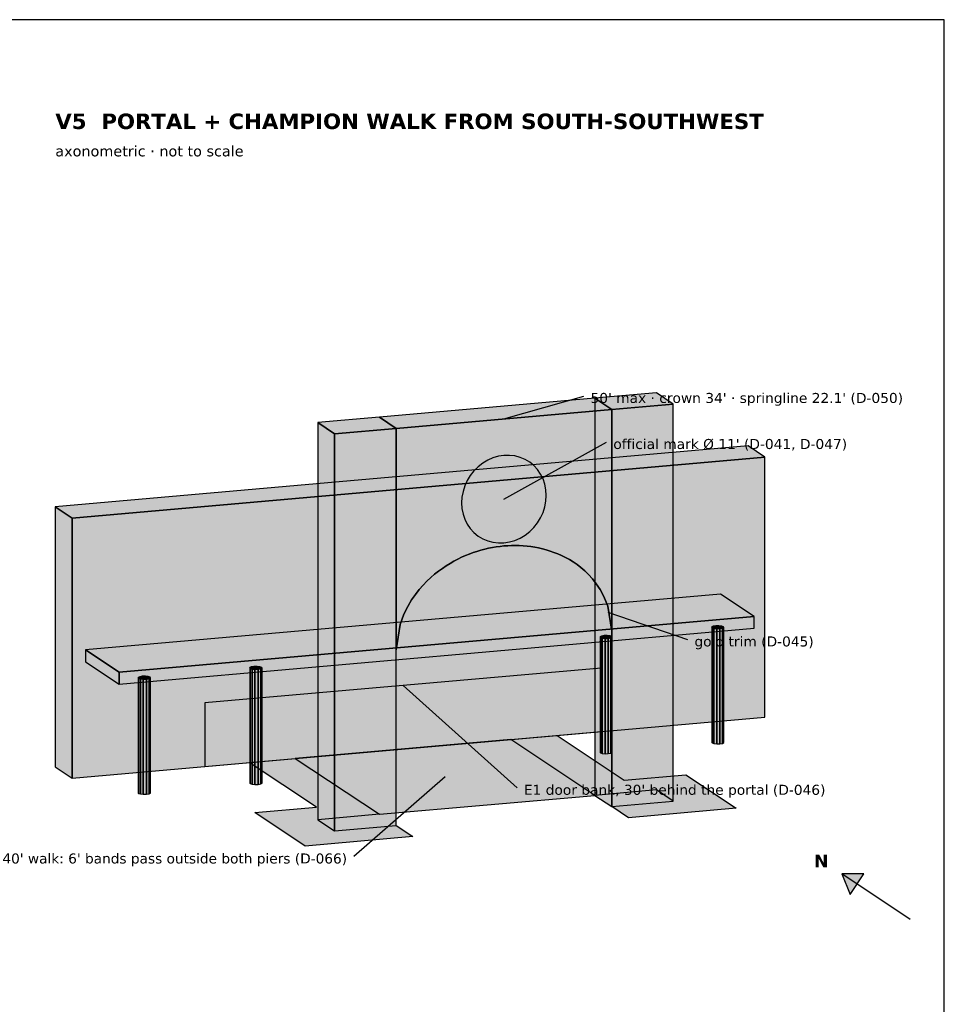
# Model space of a CAD drawing. Header units: inches. Extents: x 0.5 to 16.5, y 0.5 to 10.5.
# Tile 18 of 18: x 12.4 to 16.5, y 6.2 to 10.5. Entities that reach past the tile are written whole.
import ezdxf
from ezdxf.enums import TextEntityAlignment as Align

# ---------------------------------------------------------------- set-up
doc = ezdxf.new("R2010")
doc.units = ezdxf.units.IN
doc.header["$MEASUREMENT"] = 0
for name, color, linetype in [('A-ANNO-TEXT', 7, 'Continuous'), ('A-ANNO-VIEW', 7, 'Continuous'), ('A-MASS', 7, 'Continuous'), ('C-SITE-DIAG', 7, 'Continuous'), ('G-ANNO-TTLB', 7, 'Continuous')]:
    doc.layers.add(name, color=color, linetype=linetype)
doc.styles.add('KS-BOLD', font='DejaVuSans-Bold.ttf')
doc.styles.add('KS-REG', font='DejaVuSans.ttf')

msp = doc.modelspace()

# ---------------------------------------------------------------- hatches: boundary and pattern name
at = {"layer": 'A-ANNO-TEXT', "true_color": 0x000000}
msp.add_hatch(color=7, dxfattribs=at).paths.add_polyline_path([(16.0501, 6.7496), (16.0877, 6.6598), (16.1474, 6.7498)])
at = {"layer": 'A-MASS', "true_color": 0xcc0000}
for points in [[(15.0408, 8.7891), (15.3109, 8.8128), (15.2372, 8.8619), (14.9671, 8.8381)], [(14.0954, 8.7058), (15.0408, 8.7891), (14.9671, 8.8381), (14.0216, 8.7548)], [(13.8252, 8.682), (14.0954, 8.7058), (14.0216, 8.7548), (13.7515, 8.731)]]:
    msp.add_hatch(color=7, dxfattribs=at).paths.add_polyline_path(points)
at = {"layer": 'A-MASS', "true_color": 0xa30000}
for points in [[(14.9671, 7.0948), (15.0408, 7.0458), (15.0408, 8.7891), (14.9671, 8.8381)], [(13.7515, 6.9878), (13.8252, 6.9388), (13.8252, 8.682), (13.7515, 8.731)]]:
    msp.add_hatch(color=7, dxfattribs=at).paths.add_polyline_path(points)
at = {"layer": 'A-MASS', "true_color": 0xb80000}
for points in [[(14.0954, 7.7331), (14.1122, 7.8445), (14.1291, 7.89), (14.146, 7.9244), (14.1629, 7.9527), (14.1798, 7.9771), (14.1967, 7.9986), (14.2135, 8.0179), (14.2304, 8.0353), (14.2473, 8.0512), (14.2642, 8.0657), (14.2811, 8.0791), (14.298, 8.0914), (14.3148, 8.1027), (14.3317, 8.1132), (14.3486, 8.1228), (14.3655, 8.1317), (14.3824, 8.1399), (14.3992, 8.1474), (14.4161, 8.1542), (14.433, 8.1604), (14.4499, 8.166), (14.4668, 8.171), (14.4837, 8.1755), (14.5005, 8.1794), (14.5174, 8.1827), (14.5343, 8.1856), (14.5512, 8.1878), (14.5681, 8.1896), (14.585, 8.1908), (14.6018, 8.1915), (14.6187, 8.1917), (14.6356, 8.1913), (14.6525, 8.1904), (14.6694, 8.1889), (14.6863, 8.1868), (14.7031, 8.1842), (14.72, 8.181), (14.7369, 8.1771), (14.7538, 8.1726), (14.7707, 8.1674), (14.7876, 8.1615), (14.8044, 8.1548), (14.8213, 8.1473), (14.8382, 8.139), (14.8551, 8.1296), (14.872, 8.1193), (14.8888, 8.1077), (14.9057, 8.0948), (14.9226, 8.0803), (14.9395, 8.0641), (14.9564, 8.0455), (14.9733, 8.0241), (14.9901, 7.9987), (15.007, 7.9673), (15.0239, 7.9247), (15.0408, 7.8163), (15.0408, 8.7891), (14.0954, 8.7058)], [(15.0408, 7.0458), (15.3109, 7.0696), (15.3109, 8.8128), (15.0408, 8.7891)], [(13.8252, 6.9388), (14.0954, 6.9626), (14.0954, 8.7058), (13.8252, 8.682)]]:
    msp.add_hatch(color=7, dxfattribs=at).paths.add_polyline_path(points)
at = {"layer": 'A-MASS', "true_color": 0xc9c6be}
for points in [[(12.6737, 8.3122), (15.7126, 8.5798), (15.6389, 8.6288), (12.6, 8.3612)], [(12.8803, 7.6354), (15.6659, 7.8807), (15.5185, 7.9787), (12.7328, 7.7334)], [(15.5328, 7.8317), (15.5316, 7.8351), (15.5236, 7.8378), (15.511, 7.8393), (15.4971, 7.839), (15.4857, 7.837), (15.4798, 7.834), (15.481, 7.8306), (15.489, 7.8279), (15.5016, 7.8264), (15.5155, 7.8267), (15.527, 7.8287)], [(15.0432, 7.7886), (15.042, 7.792), (15.034, 7.7947), (15.0214, 7.7962), (15.0075, 7.7959), (14.9961, 7.7939), (14.9902, 7.7909), (14.9914, 7.7875), (14.9994, 7.7848), (15.012, 7.7833), (15.0259, 7.7836), (15.0374, 7.7856)], [(13.5069, 7.6533), (13.5057, 7.6567), (13.4977, 7.6595), (13.4851, 7.6609), (13.4712, 7.6606), (13.4597, 7.6587), (13.4538, 7.6556), (13.4551, 7.6522), (13.4631, 7.6495), (13.4757, 7.648), (13.4896, 7.6483), (13.501, 7.6503)], [(13.0173, 7.6102), (13.0161, 7.6136), (13.0081, 7.6164), (12.9955, 7.6178), (12.9816, 7.6175), (12.9701, 7.6155), (12.9642, 7.6125), (12.9655, 7.6091), (12.9735, 7.6064), (12.9861, 7.6049), (13, 7.6052), (13.0114, 7.6072)]]:
    msp.add_hatch(color=7, dxfattribs=at).paths.add_polyline_path(points)
at = {"layer": 'A-MASS', "true_color": 0xb5b2ab}
for points in [[(12.6737, 7.1704), (15.7126, 7.438), (15.7126, 8.5798), (12.6737, 8.3122)], [(12.8803, 7.5831), (15.6659, 7.8284), (15.6659, 7.8807), (12.8803, 7.6354)], [(15.489, 7.3223), (15.5016, 7.3209), (15.5016, 7.8264), (15.489, 7.8279)], [(15.5016, 7.3209), (15.5155, 7.3212), (15.5155, 7.8267), (15.5016, 7.8264)], [(15.5155, 7.3212), (15.527, 7.3231), (15.527, 7.8287), (15.5155, 7.8267)], [(14.9994, 7.2792), (15.012, 7.2778), (15.012, 7.7833), (14.9994, 7.7848)], [(15.012, 7.2778), (15.0259, 7.2781), (15.0259, 7.7836), (15.012, 7.7833)], [(15.0259, 7.2781), (15.0374, 7.28), (15.0374, 7.7856), (15.0259, 7.7836)], [(13.501, 7.1447), (13.5069, 7.1478), (13.5069, 7.6533), (13.501, 7.6503)], [(13.0114, 7.1016), (13.0173, 7.1047), (13.0173, 7.6102), (13.0114, 7.6072)], [(13.4631, 7.1439), (13.4757, 7.1425), (13.4757, 7.648), (13.4631, 7.6495)], [(13.4757, 7.1425), (13.4896, 7.1428), (13.4896, 7.6483), (13.4757, 7.648)], [(13.4896, 7.1428), (13.501, 7.1447), (13.501, 7.6503), (13.4896, 7.6483)], [(12.9735, 7.1008), (12.9861, 7.0994), (12.9861, 7.6049), (12.9735, 7.6064)], [(12.9861, 7.0994), (13, 7.0997), (13, 7.6052), (12.9861, 7.6049)], [(13, 7.0997), (13.0114, 7.1016), (13.0114, 7.6072), (13, 7.6052)]]:
    msp.add_hatch(color=7, dxfattribs=at).paths.add_polyline_path(points)
at = {"layer": 'A-MASS', "true_color": 0x171717}
msp.add_hatch(color=7, dxfattribs=at).paths.add_polyline_path([(14.7538, 8.4116), (14.7522, 8.4365), (14.7475, 8.4607), (14.7396, 8.4838), (14.7289, 8.5053), (14.7154, 8.525), (14.6994, 8.5425), (14.6811, 8.5574), (14.6609, 8.5695), (14.6391, 8.5787), (14.6161, 8.5848), (14.5923, 8.5875), (14.5681, 8.5871), (14.5438, 8.5833), (14.52, 8.5763), (14.497, 8.5662), (14.4752, 8.5532), (14.455, 8.5375), (14.4368, 8.5193), (14.4207, 8.4991), (14.4072, 8.477), (14.3965, 8.4536), (14.3887, 8.4291), (14.384, 8.4041), (14.3824, 8.3789), (14.384, 8.3541), (14.3887, 8.3299), (14.3965, 8.3068), (14.4072, 8.2853), (14.4207, 8.2656), (14.4368, 8.2481), (14.455, 8.2332), (14.4752, 8.2211), (14.497, 8.2119), (14.52, 8.2058), (14.5438, 8.203), (14.5681, 8.2035), (14.5923, 8.2073), (14.6161, 8.2143), (14.6391, 8.2244), (14.6609, 8.2374), (14.6811, 8.2531), (14.6994, 8.2713), (14.7154, 8.2915), (14.7289, 8.3136), (14.7396, 8.337), (14.7475, 8.3615), (14.7522, 8.3865)])
at = {"layer": 'A-MASS', "true_color": 0x475f70}
for points in [[(12.6737, 7.8677), (15.7126, 8.1353), (15.7126, 8.5101), (12.6737, 8.2425)], [(12.6737, 7.2227), (15.7126, 7.4903), (15.7126, 7.9784), (12.6737, 7.7108)]]:
    msp.add_hatch(color=7, dxfattribs=at).paths.add_polyline_path(points)
at = {"layer": 'A-MASS', "true_color": 0xa19e98}
for points in [[(12.6, 7.2194), (12.6737, 7.1704), (12.6737, 8.3122), (12.6, 8.3612)], [(15.4798, 7.3284), (15.481, 7.3251), (15.481, 7.8306), (15.4798, 7.834)], [(15.481, 7.3251), (15.489, 7.3223), (15.489, 7.8279), (15.481, 7.8306)], [(14.9902, 7.2853), (14.9914, 7.282), (14.9914, 7.7875), (14.9902, 7.7909)], [(14.9914, 7.282), (14.9994, 7.2792), (14.9994, 7.7848), (14.9914, 7.7875)], [(12.7328, 7.6812), (12.8803, 7.5831), (12.8803, 7.6354), (12.7328, 7.7334)], [(13.4538, 7.1501), (13.4551, 7.1467), (13.4551, 7.6522), (13.4538, 7.6556)], [(13.4551, 7.1467), (13.4631, 7.1439), (13.4631, 7.6495), (13.4551, 7.6522)], [(12.9642, 7.1069), (12.9655, 7.1036), (12.9655, 7.6091), (12.9642, 7.6125)], [(12.9655, 7.1036), (12.9735, 7.1008), (12.9735, 7.6064), (12.9655, 7.6091)]]:
    msp.add_hatch(color=7, dxfattribs=at).paths.add_polyline_path(points)
at = {"layer": 'A-MASS', "true_color": 0x3f5564}
for points in [[(12.6, 7.9167), (12.6737, 7.8677), (12.6737, 8.2425), (12.6, 8.2915)], [(12.6, 7.2717), (12.6737, 7.2227), (12.6737, 7.7108), (12.6, 7.7598)]]:
    msp.add_hatch(color=7, dxfattribs=at).paths.add_polyline_path(points)
at = {"layer": 'A-MASS', "true_color": 0x918f89}
for points in [[(15.527, 7.3231), (15.5328, 7.3262), (15.5328, 7.8317), (15.527, 7.8287)], [(15.0374, 7.28), (15.0432, 7.2831), (15.0432, 7.7886), (15.0374, 7.7856)]]:
    msp.add_hatch(color=7, dxfattribs=at).paths.add_polyline_path(points)
at = {"layer": 'A-MASS', "true_color": 0x98b2c7}
msp.add_hatch(color=7, dxfattribs=at).paths.add_polyline_path([(13.2562, 7.2217), (14.9951, 7.3748), (14.9951, 7.6537), (13.2562, 7.5006)])
at = {"layer": 'C-SITE-DIAG', "true_color": 0xd9b79a}
for points in [[(15.0959, 7.1617), (15.366, 7.1855), (15.5872, 7.0384), (15.1145, 6.9968), (15.0408, 7.0458), (15.3109, 7.0696), (15.2372, 7.1186), (14.9671, 7.0948), (14.5984, 7.3399), (14.801, 7.3577)], [(13.4503, 7.2388), (13.6529, 7.2566), (14.0216, 7.0116), (13.7515, 6.9878), (13.8252, 6.9388), (14.0954, 6.9626), (14.1691, 6.9135), (13.6964, 6.8719), (13.4752, 7.019), (13.7453, 7.0427)]]:
    msp.add_hatch(color=7, dxfattribs=at).paths.add_polyline_path(points)
at = {"layer": 'C-SITE-DIAG', "true_color": 0xb5654a}
msp.add_hatch(color=7, dxfattribs=at).paths.add_polyline_path([(14.0216, 7.0116), (14.9671, 7.0948), (14.5984, 7.3399), (13.6529, 7.2566)])

# ---------------------------------------------------------------- linework, layer by layer
at = {"layer": 'A-ANNO-TEXT'}
for p, q in [((14.5681, 8.7474), (14.9181, 8.8474)), ((14.5681, 8.3953), (15.0181, 8.6453)), ((15.0239, 7.8985), (15.3739, 7.7785)), ((14.1256, 7.5772), (14.6256, 7.1272)), ((14.31, 7.1757), (13.91, 6.8257)), ((16.3499, 6.5504), (16.0501, 6.7496))]:
    msp.add_line(p, q, dxfattribs=at)
msp.add_lwpolyline([(16.0501, 6.7496), (16.0877, 6.6598), (16.1474, 6.7498)], close=True, dxfattribs=at)
at = {"layer": 'A-MASS'}
for points in [[(15.0408, 8.7891), (15.3109, 8.8128), (15.2372, 8.8619), (14.9671, 8.8381)], [(14.0954, 8.7058), (15.0408, 8.7891), (14.9671, 8.8381), (14.0216, 8.7548)], [(14.9671, 7.0948), (15.0408, 7.0458), (15.0408, 8.7891), (14.9671, 8.8381)], [(14.0954, 7.7331), (14.1122, 7.8445), (14.1291, 7.89), (14.146, 7.9244), (14.1629, 7.9527), (14.1798, 7.9771), (14.1967, 7.9986), (14.2135, 8.0179), (14.2304, 8.0353), (14.2473, 8.0512), (14.2642, 8.0657), (14.2811, 8.0791), (14.298, 8.0914), (14.3148, 8.1027), (14.3317, 8.1132), (14.3486, 8.1228), (14.3655, 8.1317), (14.3824, 8.1399), (14.3992, 8.1474), (14.4161, 8.1542), (14.433, 8.1604), (14.4499, 8.166), (14.4668, 8.171), (14.4837, 8.1755), (14.5005, 8.1794), (14.5174, 8.1827), (14.5343, 8.1856), (14.5512, 8.1878), (14.5681, 8.1896), (14.585, 8.1908), (14.6018, 8.1915), (14.6187, 8.1917), (14.6356, 8.1913), (14.6525, 8.1904), (14.6694, 8.1889), (14.6863, 8.1868), (14.7031, 8.1842), (14.72, 8.181), (14.7369, 8.1771), (14.7538, 8.1726), (14.7707, 8.1674), (14.7876, 8.1615), (14.8044, 8.1548), (14.8213, 8.1473), (14.8382, 8.139), (14.8551, 8.1296), (14.872, 8.1193), (14.8888, 8.1077), (14.9057, 8.0948), (14.9226, 8.0803), (14.9395, 8.0641), (14.9564, 8.0455), (14.9733, 8.0241), (14.9901, 7.9987), (15.007, 7.9673), (15.0239, 7.9247), (15.0408, 7.8163), (15.0408, 8.7891), (14.0954, 8.7058)], [(15.0408, 7.0458), (15.3109, 7.0696), (15.3109, 8.8128), (15.0408, 8.7891)], [(13.8252, 8.682), (14.0954, 8.7058), (14.0216, 8.7548), (13.7515, 8.731)], [(13.7515, 6.9878), (13.8252, 6.9388), (13.8252, 8.682), (13.7515, 8.731)], [(13.8252, 6.9388), (14.0954, 6.9626), (14.0954, 8.7058), (13.8252, 8.682)], [(12.6737, 8.3122), (15.7126, 8.5798), (15.6389, 8.6288), (12.6, 8.3612)], [(12.6737, 7.1704), (15.7126, 7.438), (15.7126, 8.5798), (12.6737, 8.3122)], [(14.7538, 8.4116), (14.7522, 8.4365), (14.7475, 8.4607), (14.7396, 8.4838), (14.7289, 8.5053), (14.7154, 8.525), (14.6994, 8.5425), (14.6811, 8.5574), (14.6609, 8.5695), (14.6391, 8.5787), (14.6161, 8.5848), (14.5923, 8.5875), (14.5681, 8.5871), (14.5438, 8.5833), (14.52, 8.5763), (14.497, 8.5662), (14.4752, 8.5532), (14.455, 8.5375), (14.4368, 8.5193), (14.4207, 8.4991), (14.4072, 8.477), (14.3965, 8.4536), (14.3887, 8.4291), (14.384, 8.4041), (14.3824, 8.3789), (14.384, 8.3541), (14.3887, 8.3299), (14.3965, 8.3068), (14.4072, 8.2853), (14.4207, 8.2656), (14.4368, 8.2481), (14.455, 8.2332), (14.4752, 8.2211), (14.497, 8.2119), (14.52, 8.2058), (14.5438, 8.203), (14.5681, 8.2035), (14.5923, 8.2073), (14.6161, 8.2143), (14.6391, 8.2244), (14.6609, 8.2374), (14.6811, 8.2531), (14.6994, 8.2713), (14.7154, 8.2915), (14.7289, 8.3136), (14.7396, 8.337), (14.7475, 8.3615), (14.7522, 8.3865)], [(12.6, 7.2194), (12.6737, 7.1704), (12.6737, 8.3122), (12.6, 8.3612)], [(14.4499, 8.166), (14.4668, 8.171), (14.4668, 8.171), (14.4499, 8.166)], [(14.4668, 8.171), (14.4837, 8.1755), (14.4837, 8.1755), (14.4668, 8.171)], [(14.4837, 8.1755), (14.5005, 8.1794), (14.5005, 8.1794), (14.4837, 8.1755)], [(14.5005, 8.1794), (14.5174, 8.1827), (14.5174, 8.1827), (14.5005, 8.1794)], [(14.5174, 8.1827), (14.5343, 8.1856), (14.5343, 8.1856), (14.5174, 8.1827)], [(14.5343, 8.1856), (14.5512, 8.1878), (14.5512, 8.1878), (14.5343, 8.1856)], [(14.5512, 8.1878), (14.5681, 8.1896), (14.5681, 8.1896), (14.5512, 8.1878)], [(14.5681, 8.1896), (14.585, 8.1908), (14.585, 8.1908), (14.5681, 8.1896)], [(14.585, 8.1908), (14.6018, 8.1915), (14.6018, 8.1915), (14.585, 8.1908)], [(14.6018, 8.1915), (14.6187, 8.1917), (14.6187, 8.1917), (14.6018, 8.1915)], [(14.6187, 8.1917), (14.6356, 8.1913), (14.6356, 8.1913), (14.6187, 8.1917)], [(14.6356, 8.1913), (14.6525, 8.1904), (14.6525, 8.1904), (14.6356, 8.1913)], [(14.6525, 8.1904), (14.6694, 8.1889), (14.6694, 8.1889), (14.6525, 8.1904)], [(14.6694, 8.1889), (14.6863, 8.1868), (14.6863, 8.1868), (14.6694, 8.1889)], [(14.6863, 8.1868), (14.7031, 8.1842), (14.7031, 8.1842), (14.6863, 8.1868)], [(14.7031, 8.1842), (14.72, 8.181), (14.72, 8.181), (14.7031, 8.1842)], [(14.72, 8.181), (14.7369, 8.1771), (14.7369, 8.1771), (14.72, 8.181)], [(14.7369, 8.1771), (14.7538, 8.1726), (14.7538, 8.1726), (14.7369, 8.1771)], [(14.7538, 8.1726), (14.7707, 8.1674), (14.7707, 8.1674), (14.7538, 8.1726)], [(14.3486, 8.1228), (14.3655, 8.1317), (14.3655, 8.1317), (14.3486, 8.1228)], [(14.3655, 8.1317), (14.3824, 8.1399), (14.3824, 8.1399), (14.3655, 8.1317)], [(14.3824, 8.1399), (14.3992, 8.1474), (14.3992, 8.1474), (14.3824, 8.1399)], [(14.3992, 8.1474), (14.4161, 8.1542), (14.4161, 8.1542), (14.3992, 8.1474)], [(14.4161, 8.1542), (14.433, 8.1604), (14.433, 8.1604), (14.4161, 8.1542)], [(14.433, 8.1604), (14.4499, 8.166), (14.4499, 8.166), (14.433, 8.1604)], [(14.7707, 8.1674), (14.7876, 8.1615), (14.7876, 8.1615), (14.7707, 8.1674)], [(14.7876, 8.1615), (14.8044, 8.1548), (14.8044, 8.1548), (14.7876, 8.1615)], [(14.8044, 8.1548), (14.8213, 8.1473), (14.8213, 8.1473), (14.8044, 8.1548)], [(14.8213, 8.1473), (14.8382, 8.139), (14.8382, 8.139), (14.8213, 8.1473)], [(14.8382, 8.139), (14.8551, 8.1296), (14.8551, 8.1296), (14.8382, 8.139)], [(14.8551, 8.1296), (14.872, 8.1193), (14.872, 8.1193), (14.8551, 8.1296)], [(14.2811, 8.0791), (14.298, 8.0914), (14.298, 8.0914), (14.2811, 8.0791)], [(14.298, 8.0914), (14.3148, 8.1027), (14.3148, 8.1027), (14.298, 8.0914)], [(14.3148, 8.1027), (14.3317, 8.1132), (14.3317, 8.1132), (14.3148, 8.1027)], [(14.3317, 8.1132), (14.3486, 8.1228), (14.3486, 8.1228), (14.3317, 8.1132)], [(14.872, 8.1193), (14.8888, 8.1077), (14.8888, 8.1077), (14.872, 8.1193)], [(14.8888, 8.1077), (14.9057, 8.0948), (14.9057, 8.0948), (14.8888, 8.1077)], [(14.9057, 8.0948), (14.9226, 8.0803), (14.9226, 8.0803), (14.9057, 8.0948)], [(14.2304, 8.0353), (14.2473, 8.0512), (14.2473, 8.0512), (14.2304, 8.0353)], [(14.2473, 8.0512), (14.2642, 8.0657), (14.2642, 8.0657), (14.2473, 8.0512)], [(14.2642, 8.0657), (14.2811, 8.0791), (14.2811, 8.0791), (14.2642, 8.0657)], [(14.9226, 8.0803), (14.9395, 8.0641), (14.9395, 8.0641), (14.9226, 8.0803)], [(14.9395, 8.0641), (14.9564, 8.0455), (14.9564, 8.0455), (14.9395, 8.0641)], [(14.9564, 8.0455), (14.9733, 8.0241), (14.9733, 8.0241), (14.9564, 8.0455)], [(14.1798, 7.9771), (14.1967, 7.9986), (14.1967, 7.9986), (14.1798, 7.9771)], [(14.1967, 7.9986), (14.2135, 8.0179), (14.2135, 8.0179), (14.1967, 7.9986)], [(14.2135, 8.0179), (14.2304, 8.0353), (14.2304, 8.0353), (14.2135, 8.0179)], [(14.9733, 8.0241), (14.9901, 7.9987), (14.9901, 7.9987), (14.9733, 8.0241)], [(14.9901, 7.9987), (15.007, 7.9673), (15.007, 7.9673), (14.9901, 7.9987)], [(12.8803, 7.6354), (15.6659, 7.8807), (15.5185, 7.9787), (12.7328, 7.7334)], [(14.1629, 7.9527), (14.1798, 7.9771), (14.1798, 7.9771), (14.1629, 7.9527)], [(15.007, 7.9673), (15.0239, 7.9247), (15.0239, 7.9247), (15.007, 7.9673)], [(14.1291, 7.89), (14.146, 7.9244), (14.146, 7.9244), (14.1291, 7.89)], [(14.146, 7.9244), (14.1629, 7.9527), (14.1629, 7.9527), (14.146, 7.9244)], [(15.0239, 7.9247), (15.0408, 7.8163), (15.0408, 7.8163), (15.0239, 7.9247)], [(12.8803, 7.5831), (15.6659, 7.8284), (15.6659, 7.8807), (12.8803, 7.6354)], [(14.1122, 7.8445), (14.1291, 7.89), (14.1291, 7.89), (14.1122, 7.8445)], [(14.0954, 7.7331), (14.1122, 7.8445), (14.1122, 7.8445), (14.0954, 7.7331)], [(15.5328, 7.8317), (15.5316, 7.8351), (15.5236, 7.8378), (15.511, 7.8393), (15.4971, 7.839), (15.4857, 7.837), (15.4798, 7.834), (15.481, 7.8306), (15.489, 7.8279), (15.5016, 7.8264), (15.5155, 7.8267), (15.527, 7.8287)], [(15.4798, 7.3284), (15.481, 7.3251), (15.481, 7.8306), (15.4798, 7.834)], [(15.481, 7.3251), (15.489, 7.3223), (15.489, 7.8279), (15.481, 7.8306)], [(15.489, 7.3223), (15.5016, 7.3209), (15.5016, 7.8264), (15.489, 7.8279)], [(15.5016, 7.3209), (15.5155, 7.3212), (15.5155, 7.8267), (15.5016, 7.8264)], [(15.5155, 7.3212), (15.527, 7.3231), (15.527, 7.8287), (15.5155, 7.8267)], [(15.527, 7.3231), (15.5328, 7.3262), (15.5328, 7.8317), (15.527, 7.8287)], [(15.0432, 7.7886), (15.042, 7.792), (15.034, 7.7947), (15.0214, 7.7962), (15.0075, 7.7959), (14.9961, 7.7939), (14.9902, 7.7909), (14.9914, 7.7875), (14.9994, 7.7848), (15.012, 7.7833), (15.0259, 7.7836), (15.0374, 7.7856)], [(14.9902, 7.2853), (14.9914, 7.282), (14.9914, 7.7875), (14.9902, 7.7909)], [(14.9914, 7.282), (14.9994, 7.2792), (14.9994, 7.7848), (14.9914, 7.7875)], [(14.9994, 7.2792), (15.012, 7.2778), (15.012, 7.7833), (14.9994, 7.7848)], [(15.012, 7.2778), (15.0259, 7.2781), (15.0259, 7.7836), (15.012, 7.7833)], [(15.0259, 7.2781), (15.0374, 7.28), (15.0374, 7.7856), (15.0259, 7.7836)], [(15.0374, 7.28), (15.0432, 7.2831), (15.0432, 7.7886), (15.0374, 7.7856)], [(12.7328, 7.6812), (12.8803, 7.5831), (12.8803, 7.6354), (12.7328, 7.7334)], [(13.2562, 7.2217), (14.9951, 7.3748), (14.9951, 7.6537), (13.2562, 7.5006)], [(13.5069, 7.6533), (13.5057, 7.6567), (13.4977, 7.6595), (13.4851, 7.6609), (13.4712, 7.6606), (13.4597, 7.6587), (13.4538, 7.6556), (13.4551, 7.6522), (13.4631, 7.6495), (13.4757, 7.648), (13.4896, 7.6483), (13.501, 7.6503)], [(13.4538, 7.1501), (13.4551, 7.1467), (13.4551, 7.6522), (13.4538, 7.6556)], [(13.4551, 7.1467), (13.4631, 7.1439), (13.4631, 7.6495), (13.4551, 7.6522)], [(13.501, 7.1447), (13.5069, 7.1478), (13.5069, 7.6533), (13.501, 7.6503)], [(13.0173, 7.6102), (13.0161, 7.6136), (13.0081, 7.6164), (12.9955, 7.6178), (12.9816, 7.6175), (12.9701, 7.6155), (12.9642, 7.6125), (12.9655, 7.6091), (12.9735, 7.6064), (12.9861, 7.6049), (13, 7.6052), (13.0114, 7.6072)], [(12.9642, 7.1069), (12.9655, 7.1036), (12.9655, 7.6091), (12.9642, 7.6125)], [(12.9655, 7.1036), (12.9735, 7.1008), (12.9735, 7.6064), (12.9655, 7.6091)], [(13.0114, 7.1016), (13.0173, 7.1047), (13.0173, 7.6102), (13.0114, 7.6072)], [(13.4631, 7.1439), (13.4757, 7.1425), (13.4757, 7.648), (13.4631, 7.6495)], [(13.4757, 7.1425), (13.4896, 7.1428), (13.4896, 7.6483), (13.4757, 7.648)], [(13.4896, 7.1428), (13.501, 7.1447), (13.501, 7.6503), (13.4896, 7.6483)], [(12.9735, 7.1008), (12.9861, 7.0994), (12.9861, 7.6049), (12.9735, 7.6064)], [(12.9861, 7.0994), (13, 7.0997), (13, 7.6052), (12.9861, 7.6049)], [(13, 7.0997), (13.0114, 7.1016), (13.0114, 7.6072), (13, 7.6052)]]:
    msp.add_lwpolyline(points, close=True, dxfattribs=at)
at = {"layer": 'C-SITE-DIAG'}
for points in [[(15.0959, 7.1617), (15.366, 7.1855), (15.5872, 7.0384), (15.1145, 6.9968), (15.0408, 7.0458), (15.3109, 7.0696), (15.2372, 7.1186), (14.9671, 7.0948), (14.5984, 7.3399), (14.801, 7.3577)], [(14.0216, 7.0116), (14.9671, 7.0948), (14.5984, 7.3399), (13.6529, 7.2566)], [(13.4503, 7.2388), (13.6529, 7.2566), (14.0216, 7.0116), (13.7515, 6.9878), (13.8252, 6.9388), (14.0954, 6.9626), (14.1691, 6.9135), (13.6964, 6.8719), (13.4752, 7.019), (13.7453, 7.0427)]]:
    msp.add_lwpolyline(points, close=True, dxfattribs=at)
at = {"layer": 'G-ANNO-TTLB'}
msp.add_lwpolyline([(0.5, 0.5), (16.5, 0.5), (16.5, 10.5), (0.5, 10.5)], close=True, dxfattribs=at)

# ---------------------------------------------------------------- texts
at = {"layer": 'A-ANNO-TEXT', "style": 'KS-REG'}
for s, p in [("50' max · crown 34' · springline 22.1' (D-050)", (14.9481, 8.8174)), ("official mark Ø 11' (D-041, D-047)", (15.0481, 8.6153)), ('gold trim (D-045)', (15.4039, 7.7485)), ("E1 door bank, 30' behind the portal (D-046)", (14.6556, 7.0972))]:
    msp.add_text(s, height=0.044, dxfattribs=at).set_placement(p)
msp.add_text("40' walk: 6' bands pass outside both piers (D-066)", height=0.044, dxfattribs=at).set_placement((13.88, 6.7957), align=Align.RIGHT)
at = {"layer": 'A-ANNO-TEXT', "style": 'KS-BOLD'}
msp.add_text('N', height=0.055, dxfattribs=at).set_placement((15.9601, 6.7794), align=Align.CENTER)
at = {"layer": 'A-ANNO-VIEW'}
for s, height, style, p in [('V5  PORTAL + CHAMPION WALK FROM SOUTH-SOUTHWEST', 0.068, 'KS-BOLD', (12.6, 10.02)), ('axonometric · not to scale', 0.046, 'KS-REG', (12.6, 9.9))]:
    msp.add_text(s, height=height, dxfattribs=dict(at, style=style)).set_placement(p)

doc.saveas('drawing.dxf')
